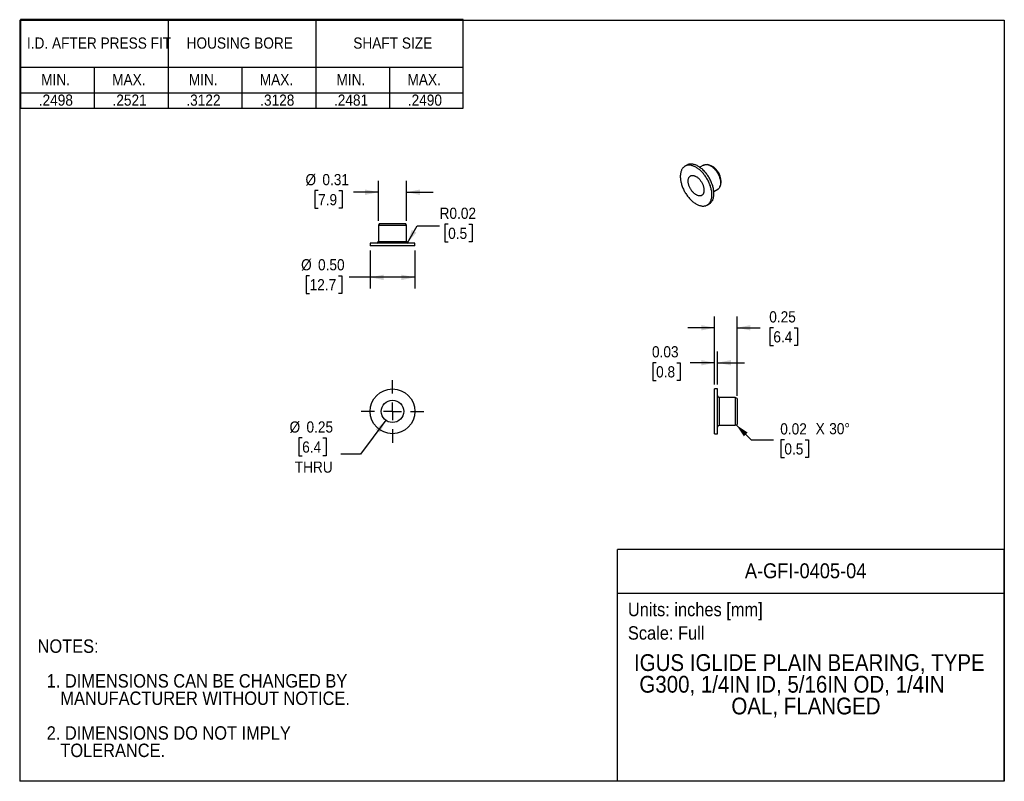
# Model space of a CAD drawing. Header units: inches. Extents: x 0 to 11, y 0 to 8.5.
import ezdxf
from ezdxf.enums import TextEntityAlignment as Align

# ---------------------------------------------------------------- set-up
doc = ezdxf.new("R2010")
doc.units = ezdxf.units.IN
doc.header["$MEASUREMENT"] = 0
doc.linetypes.add('SLD-Center', pattern=[0.75, 0.6, -0.05, 0.05, -0.05])
doc.linetypes.add('SLD-Solid', pattern=[0])
doc.layers.add('CENTER', color=40, linetype='SLD-Center')
doc.layers.add('SLD-DEFPOINTS', color=7, linetype='Continuous')
doc.layers.add('DIMENSIONS', color=140, linetype='SLD-Solid', lineweight=25)
doc.layers.add('TEXT', color=140, linetype='SLD-Solid', lineweight=25)
doc.styles.add('SLDTEXTSTYLE0', font='GOTHIC.TTF', dxfattribs={"width": 0.913})
doc.dimstyles.new('SLDDIMSTYLE0', dxfattribs={"dimtxt": 0.125, "dimasz": 0.15, "dimexe": 0, "dimexo": 0.0625, "dimgap": 0.03125, "dimtad": 0, "dimtih": 1, "dimtoh": 1, "dimrnd": 1e-09, "dimdsep": 46, "dimtxsty": 'SLDTEXTSTYLE0', "dimsah": 1, "dimcen": 0, "dimadec": 0, "dimazin": 2, "dimtfac": 1, "dimtofl": 0, "dimtmove": 0, "dimatfit": 3, "dimfxl": 0, "dimfrac": 2, "dimtolj": 1, "dimtzin": 12, "dimarcsym": 0})
doc.dimstyles.new('SLDDIMSTYLE1', dxfattribs={"dimtxt": 0.125, "dimasz": 0.15, "dimexe": 0, "dimexo": 0.0625, "dimgap": 0.03125, "dimtad": 0, "dimtih": 1, "dimtoh": 1, "dimrnd": 1e-09, "dimdsep": 46, "dimtxsty": 'SLDTEXTSTYLE0', "dimsah": 1, "dimcen": 0.09, "dimadec": 0, "dimazin": 2, "dimtfac": 1, "dimtmove": 0, "dimatfit": 0, "dimfxl": 0, "dimfrac": 2, "dimtolj": 1, "dimtzin": 12, "dimarcsym": 0})
doc.dimstyles.new('SLDDIMSTYLE2', dxfattribs={"dimtxt": 0.125, "dimasz": 0.15, "dimexe": 0, "dimexo": 0.0625, "dimgap": 0.03125, "dimtad": 0, "dimtih": 1, "dimtoh": 1, "dimrnd": 1e-09, "dimzin": 0, "dimdsep": 46, "dimtxsty": 'SLDTEXTSTYLE0', "dimsah": 1, "dimcen": 0.09, "dimadec": 0, "dimazin": 0, "dimtfac": 1, "dimtofl": 0, "dimtmove": 0, "dimatfit": 3, "dimfxl": 0, "dimfrac": 2, "dimtolj": 1, "dimtzin": 12, "dimarcsym": 0})
doc.dimstyles.new('SLDDIMSTYLE3', dxfattribs={"dimtxt": 0.125, "dimasz": 0.15, "dimexe": 0, "dimexo": 0.0625, "dimgap": 0.03125, "dimtad": 0, "dimtih": 1, "dimtoh": 1, "dimrnd": 1e-09, "dimdsep": 46, "dimtxsty": 'SLDTEXTSTYLE0', "dimsah": 1, "dimcen": 0, "dimadec": 0, "dimazin": 2, "dimtfac": 1, "dimtofl": 0, "dimtmove": 1, "dimatfit": 3, "dimfxl": 0, "dimfrac": 2, "dimtolj": 1, "dimtzin": 12, "dimarcsym": 0})

# ---------------------------------------------------------------- blocks, each defined once
blk = doc.blocks.new('Block1')
at = {"layer": 'TEXT'}
for p, q in [((11, 2.589), (6.679, 2.589)), ((6.679, 0), (6.679, 2.589)), ((11, 0), (11, 2.589)), ((6.679, 2.102), (11, 2.102)), ((11, 0), (6.679, 0))]:
    blk.add_line(p, q, dxfattribs=at)
at = {"layer": 'TEXT', "char_height": 0.15, "attachment_point": 1, "style": 'SLDTEXTSTYLE0'}
for s, insert in [('Units: inches [mm]', (6.795, 1.994)), ('Scale: Full', (6.795, 1.732))]:
    blk.add_mtext(s, dxfattribs=dict(at, insert=insert))
at = {"layer": 'TEXT', "color": 140, "style": 'SLDTEXTSTYLE0', "width": 0.913}
for tag, height, p in [('AUTOATTR0', 0.167, (8.102, 2.218)), ('AUTOATTR1_0', 0.188, (6.863, 1.176)), ('AUTOATTR1_1', 0.188, (6.923, 0.934)), ('AUTOATTR1_2', 0.188, (7.951, 0.691))]:
    blk.add_attdef(tag, text='', height=height, dxfattribs=at).set_placement(p, align=Align.BOTTOM_LEFT)
blk = doc.blocks.new('SW_NOTE_0')
at = {"layer": 'TEXT', "color": 0, "char_height": 0.15, "attachment_point": 1, "style": 'SLDTEXTSTYLE0'}
for s, insert in [('NOTES:', (0, 0.192)), ('  1. DIMENSIONS CAN BE CHANGED BY     ', (0, -0.196)), ('     MANUFACTURER WITHOUT NOTICE.', (0, -0.39)), ('  2. DIMENSIONS DO NOT IMPLY ', (0, -0.778)), ('     TOLERANCE.', (0, -0.972))]:
    blk.add_mtext(s, dxfattribs=dict(at, insert=insert))
blk = doc.blocks.new('SW_TABLEANNOTATION_0')
at = {"layer": 'TEXT', "color": 0}
for p, q in [((0, 0), (0, -0.987)), ((4.948, 0), (0, 0)), ((1.649, 0), (1.649, -0.987)), ((3.299, 0), (3.299, -0.987)), ((4.948, -0.987), (4.948, 0)), ((0, -0.529), (4.948, -0.529)), ((0.825, -0.529), (0.825, -0.987)), ((2.474, -0.529), (2.474, -0.987)), ((4.123, -0.529), (4.123, -0.987)), ((0, -0.816), (4.948, -0.816)), ((0, -0.987), (4.948, -0.987))]:
    blk.add_line(p, q, dxfattribs=at)
at = {"layer": 'TEXT', "color": 0, "char_height": 0.125, "attachment_point": 1, "style": 'SLDTEXTSTYLE0'}
for s, insert in [('I.D. AFTER PRESS FIT', (0.073, -0.199)), ('HOUSING BORE', (1.857, -0.199)), ('SHAFT SIZE', (3.719, -0.199)), ('MIN.', (0.232, -0.607)), ('MAX.', (1.025, -0.607)), ('MIN.', (1.882, -0.607)), ('MAX.', (2.674, -0.607)), ('MIN.', (3.531, -0.607)), ('MAX.', (4.324, -0.607)), ('.2498', (0.205, -0.836)), ('.2521', (1.029, -0.836)), ('.3122', (1.854, -0.836)), ('.3128', (2.679, -0.836)), ('.2481', (3.503, -0.836)), ('.2490', (4.328, -0.836))]:
    blk.add_mtext(s, dxfattribs=dict(at, insert=insert))
blk = doc.blocks.new('_D')
at = {"layer": 'DIMENSIONS'}
for p, q in [((4.09, 4.032), (3.808, 3.655)), ((3.156, 3.835), (3.118, 3.835)), ((3.118, 3.835), (3.118, 3.636)), ((3.387, 3.835), (3.425, 3.835)), ((3.425, 3.835), (3.425, 3.636)), ((3.118, 3.636), (3.156, 3.636)), ((3.425, 3.636), (3.387, 3.636)), ((3.808, 3.655), (3.589, 3.655))]:
    blk.add_line(p, q, dxfattribs=at)
blk.add_solid([(4.09, 4.032), (3.976, 3.93), (4.024, 3.894)], dxfattribs=at)
at = {"layer": 'DIMENSIONS', "char_height": 0.125, "attachment_point": 1, "style": 'SLDTEXTSTYLE0'}
for s, insert in [('%%c', (3.015, 4.02)), ('0.25', (3.204, 4.02)), ('6.4', (3.156, 3.796)), ('THRU', (3.073, 3.572))]:
    blk.add_mtext(s, dxfattribs=dict(at, insert=insert))
blk = doc.blocks.new('SW_CENTERMARKSYMBOL_0')
at = {"layer": 'CENTER', "color": 0}
for p, q in [((0, 0.2), (0, 0.35)), ((-0.2, 0), (-0.35, 0)), ((0, 0), (-0.1, 0)), ((0, 0), (0, 0.1)), ((0, 0), (0, -0.1)), ((0, 0), (0.1, 0)), ((0.2, 0), (0.35, 0)), ((0, -0.2), (0, -0.35))]:
    blk.add_line(p, q, dxfattribs=at)
blk = doc.blocks.new('_D_1')
at = {"layer": 'DIMENSIONS'}
for p, q in [((7.764, 4.432), (7.764, 4.8)), ((7.796, 4.432), (7.796, 4.8)), ((7.11, 4.674), (7.072, 4.674)), ((7.072, 4.674), (7.072, 4.476)), ((7.341, 4.674), (7.379, 4.674)), ((7.379, 4.674), (7.379, 4.476)), ((7.764, 4.675), (7.489, 4.675)), ((7.796, 4.675), (8.096, 4.675)), ((7.072, 4.476), (7.11, 4.476)), ((7.379, 4.476), (7.341, 4.476))]:
    blk.add_line(p, q, dxfattribs=at)
for points in [[(7.764, 4.675), (7.614, 4.705), (7.614, 4.645)], [(7.796, 4.675), (7.946, 4.645), (7.946, 4.705)]]:
    blk.add_solid(points, dxfattribs=at)
at = {"layer": 'DIMENSIONS', "char_height": 0.125, "attachment_point": 1, "style": 'SLDTEXTSTYLE0'}
for s, insert in [('0.03', (7.064, 4.86)), ('0.8', (7.11, 4.636))]:
    blk.add_mtext(s, dxfattribs=dict(at, insert=insert))
blk = doc.blocks.new('_D_2')
at = {"layer": 'DIMENSIONS'}
for p, q in [((7.764, 4.432), (7.764, 5.191)), ((8.014, 4.307), (8.014, 5.191)), ((7.764, 5.066), (7.464, 5.066)), ((8.014, 5.066), (8.272, 5.066)), ((8.42, 5.065), (8.382, 5.065)), ((8.382, 5.065), (8.382, 4.867)), ((8.651, 5.065), (8.689, 5.065)), ((8.689, 5.065), (8.689, 4.867)), ((8.382, 4.867), (8.42, 4.867)), ((8.689, 4.867), (8.651, 4.867))]:
    blk.add_line(p, q, dxfattribs=at)
for points in [[(7.764, 5.066), (7.614, 5.096), (7.614, 5.036)], [(8.014, 5.066), (8.164, 5.036), (8.164, 5.096)]]:
    blk.add_solid(points, dxfattribs=at)
at = {"layer": 'DIMENSIONS', "char_height": 0.125, "attachment_point": 1, "style": 'SLDTEXTSTYLE0'}
for s, insert in [('0.25', (8.374, 5.25)), ('6.4', (8.42, 5.027))]:
    blk.add_mtext(s, dxfattribs=dict(at, insert=insert))
blk = doc.blocks.new('SW_CHAMFER_DIMENSION_0')
at = {"layer": 'DIMENSIONS', "color": 0}
for p, q in [((-0.416, 0.14), (-0.25, -0.026)), ((-0.25, -0.026), (0, -0.026)), ((0.122, -0.027), (0.084, -0.027)), ((0.084, -0.027), (0.084, -0.226)), ((0.353, -0.027), (0.391, -0.027)), ((0.391, -0.027), (0.391, -0.226)), ((0.084, -0.226), (0.122, -0.226)), ((0.391, -0.226), (0.353, -0.226))]:
    blk.add_line(p, q, dxfattribs=at)
blk.add_solid([(-0.416, 0.14), (-0.331, 0.013), (-0.289, 0.055)], dxfattribs=at)
at = {"layer": 'DIMENSIONS', "color": 0, "char_height": 0.125, "attachment_point": 1, "style": 'SLDTEXTSTYLE0'}
for s, insert in [('0.02', (0.076, 0.158)), (' X ', (0.429, 0.16)), ('30°', (0.623, 0.16)), ('0.5', (0.122, -0.066))]:
    blk.add_mtext(s, dxfattribs=dict(at, insert=insert))
blk = doc.blocks.new('_D_3')
at = {"layer": 'DIMENSIONS'}
for p, q in [((3.915, 5.929), (3.915, 5.504)), ((4.415, 5.929), (4.415, 5.504)), ((3.239, 5.647), (3.201, 5.647)), ((3.201, 5.647), (3.201, 5.449)), ((3.562, 5.647), (3.6, 5.647)), ((3.6, 5.647), (3.6, 5.449)), ((3.915, 5.629), (3.682, 5.629)), ((4.415, 5.629), (3.915, 5.629)), ((3.201, 5.449), (3.239, 5.449)), ((3.6, 5.449), (3.562, 5.449))]:
    blk.add_line(p, q, dxfattribs=at)
for points in [[(3.915, 5.629), (4.065, 5.599), (4.065, 5.659)], [(4.415, 5.629), (4.265, 5.659), (4.265, 5.599)]]:
    blk.add_solid(points, dxfattribs=at)
at = {"layer": 'DIMENSIONS', "char_height": 0.125, "attachment_point": 1, "style": 'SLDTEXTSTYLE0'}
for s, insert in [('%%c', (3.144, 5.832)), ('0.50', (3.333, 5.832)), ('12.7', (3.239, 5.609))]:
    blk.add_mtext(s, dxfattribs=dict(at, insert=insert))
blk = doc.blocks.new('_D_4')
at = {"layer": 'DIMENSIONS'}
for p, q in [((4.009, 6.26), (4.009, 6.705)), ((4.321, 6.26), (4.321, 6.705)), ((3.334, 6.598), (3.296, 6.598)), ((3.296, 6.598), (3.296, 6.4)), ((3.565, 6.598), (3.603, 6.598)), ((3.603, 6.598), (3.603, 6.4)), ((4.009, 6.58), (3.731, 6.58)), ((4.321, 6.58), (4.621, 6.58)), ((3.296, 6.4), (3.334, 6.4)), ((3.603, 6.4), (3.565, 6.4))]:
    blk.add_line(p, q, dxfattribs=at)
for points in [[(4.009, 6.58), (3.859, 6.61), (3.859, 6.55)], [(4.321, 6.58), (4.471, 6.55), (4.471, 6.61)]]:
    blk.add_solid(points, dxfattribs=at)
at = {"layer": 'DIMENSIONS', "char_height": 0.125, "attachment_point": 1, "style": 'SLDTEXTSTYLE0'}
for s, insert in [('%%c', (3.193, 6.783)), ('0.31', (3.382, 6.783)), ('7.9', (3.334, 6.559))]:
    blk.add_mtext(s, dxfattribs=dict(at, insert=insert))
blk = doc.blocks.new('_D_5')
at = {"layer": 'DIMENSIONS'}
for p, q in [((4.331, 6.014), (4.441, 6.204)), ((4.441, 6.204), (4.691, 6.204)), ((4.787, 6.222), (4.749, 6.222)), ((4.749, 6.222), (4.749, 6.024)), ((5.018, 6.222), (5.056, 6.222)), ((5.056, 6.222), (5.056, 6.024)), ((4.749, 6.024), (4.787, 6.024)), ((5.056, 6.024), (5.018, 6.024))]:
    blk.add_line(p, q, dxfattribs=at)
blk.add_solid([(4.331, 6.014), (4.432, 6.129), (4.38, 6.159)], dxfattribs=at)
at = {"layer": 'DIMENSIONS', "char_height": 0.125, "attachment_point": 1, "style": 'SLDTEXTSTYLE0'}
for s, insert in [('R0.02', (4.691, 6.407)), ('0.5', (4.787, 6.183))]:
    blk.add_mtext(s, dxfattribs=dict(at, insert=insert))

msp = doc.modelspace()

# ---------------------------------------------------------------- linework, layer by layer
at = {"color": 7, "linetype": 'SLD-Solid'}
for p, q in [((0, 8.5), (0, 0)), ((0, 8.5), (11, 8.5)), ((11, 8.5), (11, 0)), ((11, 0), (0, 0))]:
    msp.add_line(p, q, dxfattribs=at)
for p, q in [((7.454, 6.883), (7.432, 6.87)), ((7.641, 6.882), (7.599, 6.858)), ((7.697, 6.887), (7.68, 6.889)), ((7.755, 6.587), (7.798, 6.612)), ((7.823, 6.642), (7.829, 6.658)), ((7.682, 6.436), (7.704, 6.45)), ((4.02, 6.229), (4.009, 6.21)), ((4.009, 6.21), (4.009, 6.031)), ((4.009, 6.21), (4.321, 6.21)), ((4.02, 6.229), (4.31, 6.229)), ((4.321, 6.21), (4.31, 6.229)), ((4.321, 6.031), (4.321, 6.21)), ((3.915, 6.011), (3.915, 5.979)), ((4.415, 6.011), (3.915, 6.011)), ((4.415, 5.979), (3.915, 5.979)), ((4.009, 6.031), (4.321, 6.031)), ((4.415, 5.979), (4.415, 6.011)), ((7.796, 4.382), (7.764, 4.382)), ((7.764, 3.882), (7.764, 4.382)), ((7.796, 3.882), (7.796, 4.382)), ((7.994, 4.288), (7.816, 4.288)), ((7.816, 4.288), (7.816, 3.976)), ((8.014, 4.277), (7.994, 4.288)), ((7.994, 4.288), (7.994, 3.976)), ((8.014, 4.277), (8.014, 4.132)), ((8.014, 4.132), (8.014, 3.987)), ((7.816, 3.976), (7.994, 3.976)), ((7.994, 3.976), (8.014, 3.987)), ((7.764, 3.882), (7.796, 3.882))]:
    msp.add_line(p, q)
at = {"flags": 128}
for points in [[(7.38, 6.755), (7.38, 6.746), (7.381, 6.736), (7.382, 6.726), (7.383, 6.716), (7.385, 6.706), (7.387, 6.696), (7.389, 6.686), (7.392, 6.676), (7.395, 6.665), (7.398, 6.655), (7.402, 6.645), (7.406, 6.634), (7.41, 6.624), (7.415, 6.614), (7.42, 6.603), (7.425, 6.593), (7.43, 6.583), (7.436, 6.573), (7.442, 6.564), (7.448, 6.554), (7.455, 6.545), (7.461, 6.536), (7.468, 6.527), (7.475, 6.519), (7.483, 6.51), (7.49, 6.502), (7.498, 6.495), (7.505, 6.488), (7.513, 6.481), (7.521, 6.474), (7.529, 6.468), (7.537, 6.462), (7.545, 6.456), (7.553, 6.451), (7.561, 6.447), (7.569, 6.442), (7.577, 6.439), (7.585, 6.435), (7.593, 6.432), (7.601, 6.43), (7.608, 6.428), (7.616, 6.426), (7.623, 6.425), (7.631, 6.425), (7.638, 6.425), (7.645, 6.425), (7.652, 6.426), (7.659, 6.427), (7.665, 6.429), (7.671, 6.431), (7.677, 6.434), (7.683, 6.437), (7.689, 6.441), (7.694, 6.445), (7.699, 6.45), (7.703, 6.454), (7.708, 6.46), (7.712, 6.465), (7.716, 6.472), (7.719, 6.478), (7.722, 6.485), (7.725, 6.492), (7.727, 6.5), (7.729, 6.508), (7.731, 6.516), (7.732, 6.524), (7.733, 6.533), (7.733, 6.542), (7.734, 6.551), (7.733, 6.56), (7.733, 6.57), (7.732, 6.58), (7.731, 6.59), (7.729, 6.6), (7.727, 6.61), (7.725, 6.62), (7.722, 6.63), (7.719, 6.641), (7.716, 6.651), (7.712, 6.662), (7.708, 6.672), (7.703, 6.682), (7.699, 6.692), (7.694, 6.703), (7.689, 6.713), (7.683, 6.723), (7.677, 6.733), (7.671, 6.742), (7.665, 6.752), (7.659, 6.761), (7.652, 6.77), (7.645, 6.779), (7.638, 6.787), (7.631, 6.796), (7.623, 6.804), (7.616, 6.811), (7.608, 6.819), (7.601, 6.825), (7.593, 6.832), (7.585, 6.838), (7.577, 6.844), (7.569, 6.85), (7.561, 6.855), (7.553, 6.859), (7.545, 6.864), (7.537, 6.867), (7.529, 6.871), (7.521, 6.874), (7.513, 6.876), (7.505, 6.878), (7.498, 6.88), (7.49, 6.881), (7.483, 6.881), (7.475, 6.881), (7.468, 6.881), (7.461, 6.88), (7.455, 6.879), (7.448, 6.877), (7.442, 6.875), (7.436, 6.872), (7.43, 6.869), (7.425, 6.865), (7.42, 6.861), (7.415, 6.857), (7.41, 6.852), (7.406, 6.846), (7.402, 6.841), (7.398, 6.834), (7.395, 6.828), (7.392, 6.821), (7.389, 6.814), (7.387, 6.806), (7.385, 6.798), (7.383, 6.79), (7.382, 6.782), (7.381, 6.773), (7.38, 6.764), (7.38, 6.755)], [(7.704, 6.45), (7.706, 6.45), (7.711, 6.454), (7.716, 6.458), (7.721, 6.463), (7.726, 6.467), (7.73, 6.473), (7.734, 6.479), (7.738, 6.485), (7.742, 6.491), (7.745, 6.498), (7.747, 6.505), (7.75, 6.513), (7.752, 6.521), (7.753, 6.529), (7.754, 6.537), (7.755, 6.546), (7.756, 6.555), (7.756, 6.564), (7.756, 6.573), (7.755, 6.583), (7.754, 6.593), (7.753, 6.603), (7.752, 6.613), (7.75, 6.623), (7.747, 6.633), (7.745, 6.643), (7.742, 6.654), (7.738, 6.664), (7.734, 6.675), (7.73, 6.685), (7.726, 6.695), (7.721, 6.706), (7.716, 6.716), (7.711, 6.726), (7.706, 6.736), (7.7, 6.746), (7.694, 6.755), (7.688, 6.765), (7.681, 6.774), (7.675, 6.783), (7.668, 6.792), (7.661, 6.8), (7.653, 6.809), (7.646, 6.817), (7.639, 6.824), (7.631, 6.832), (7.623, 6.839), (7.615, 6.845), (7.607, 6.851), (7.599, 6.857), (7.591, 6.863), (7.583, 6.868), (7.575, 6.872), (7.567, 6.877), (7.559, 6.88), (7.551, 6.884), (7.543, 6.887), (7.536, 6.889), (7.528, 6.891), (7.52, 6.893), (7.513, 6.894), (7.505, 6.894), (7.498, 6.894), (7.491, 6.894), (7.484, 6.893), (7.477, 6.892), (7.471, 6.89), (7.465, 6.888), (7.459, 6.885), (7.454, 6.883)], [(7.641, 6.882), (7.643, 6.883), (7.648, 6.885), (7.653, 6.887), (7.658, 6.889), (7.663, 6.889), (7.669, 6.89), (7.675, 6.89), (7.681, 6.889), (7.687, 6.888), (7.693, 6.886), (7.699, 6.884), (7.705, 6.882), (7.712, 6.879), (7.718, 6.876), (7.724, 6.872), (7.731, 6.868), (7.737, 6.863), (7.743, 6.858), (7.749, 6.853), (7.756, 6.847), (7.762, 6.841), (7.767, 6.835), (7.773, 6.828), (7.778, 6.821), (7.784, 6.814), (7.789, 6.806), (7.794, 6.799), (7.798, 6.791), (7.803, 6.783), (7.807, 6.775), (7.81, 6.767), (7.814, 6.759), (7.817, 6.751), (7.82, 6.743), (7.822, 6.734), (7.825, 6.726), (7.826, 6.718), (7.828, 6.71), (7.829, 6.702), (7.83, 6.694), (7.83, 6.687), (7.83, 6.68), (7.83, 6.672), (7.829, 6.666), (7.828, 6.659), (7.826, 6.653), (7.825, 6.647), (7.822, 6.641), (7.82, 6.636), (7.817, 6.631), (7.814, 6.626), (7.81, 6.622), (7.807, 6.618), (7.803, 6.615), (7.798, 6.612), (7.798, 6.612)], [(7.468, 6.704), (7.469, 6.71), (7.469, 6.717), (7.47, 6.723), (7.471, 6.728), (7.473, 6.734), (7.475, 6.739), (7.477, 6.743), (7.48, 6.748), (7.483, 6.751), (7.486, 6.755), (7.489, 6.758), (7.493, 6.761), (7.497, 6.763), (7.502, 6.765), (7.506, 6.766), (7.511, 6.767), (7.516, 6.767), (7.521, 6.767), (7.526, 6.766), (7.532, 6.765), (7.537, 6.764), (7.543, 6.762), (7.548, 6.76), (7.554, 6.757), (7.56, 6.753), (7.565, 6.75), (7.571, 6.746), (7.576, 6.741), (7.582, 6.736), (7.587, 6.731), (7.593, 6.726), (7.598, 6.72), (7.603, 6.714), (7.607, 6.708), (7.612, 6.701), (7.616, 6.694), (7.62, 6.687), (7.624, 6.68), (7.628, 6.673), (7.631, 6.666), (7.634, 6.659), (7.636, 6.651), (7.639, 6.644), (7.641, 6.637), (7.642, 6.63), (7.643, 6.622), (7.644, 6.615), (7.645, 6.609), (7.645, 6.602), (7.645, 6.596), (7.644, 6.589), (7.643, 6.583), (7.642, 6.578), (7.641, 6.572), (7.639, 6.567), (7.636, 6.563), (7.634, 6.558), (7.631, 6.555), (7.628, 6.551), (7.624, 6.548), (7.62, 6.545), (7.616, 6.543), (7.612, 6.541), (7.607, 6.54), (7.603, 6.539), (7.598, 6.539), (7.593, 6.539), (7.587, 6.54), (7.582, 6.541), (7.576, 6.542), (7.571, 6.544), (7.565, 6.547), (7.56, 6.549), (7.554, 6.553), (7.548, 6.556), (7.543, 6.56), (7.537, 6.565), (7.532, 6.57), (7.526, 6.575), (7.521, 6.58), (7.516, 6.586), (7.511, 6.592), (7.506, 6.598), (7.502, 6.605), (7.497, 6.612), (7.493, 6.619), (7.489, 6.626), (7.486, 6.633), (7.483, 6.64), (7.48, 6.647), (7.477, 6.655), (7.475, 6.662), (7.473, 6.669), (7.471, 6.676), (7.47, 6.684), (7.469, 6.691), (7.469, 6.697), (7.468, 6.704)]]:
    msp.add_lwpolyline(points, dxfattribs=at)
for radius in [0.25, 0.125]:
    msp.add_circle((4.165, 4.132), radius)
for centre, radius, start, end in [((7.634, 6.695), 0.202, 0.3951, 71.7612), ((7.737, 6.693), 0.0985, 338.6237, 1.4112), ((3.989, 6.031), 0.0197, 270, 0), ((4.341, 6.031), 0.0197, 180, 270), ((7.816, 4.308), 0.0197, 180, 270), ((7.816, 3.956), 0.0197, 90, 180)]:
    msp.add_arc(centre, radius, start, end)

# ---------------------------------------------------------------- block references
at = {"layer": 'CENTER'}
msp.add_blockref('SW_CENTERMARKSYMBOL_0', (4.165, 4.132), dxfattribs=at)
at = {"layer": 'DIMENSIONS'}
msp.add_blockref('SW_CHAMFER_DIMENSION_0', (8.421, 3.841), dxfattribs=at)
at = {"layer": 'SLD-DEFPOINTS'}
ref = msp.add_blockref('Block1', (0, 0), dxfattribs=at)
ref.add_attrib('AUTOATTR0', 'A-GFI-0405-04', dxfattribs={"layer": 'TEXT', "height": 0.16667, "style": 'SLDTEXTSTYLE0', "width": 0.913}).set_placement((8.102, 2.218), align=Align.BOTTOM_LEFT)
ref.add_attrib('AUTOATTR1_0', 'IGUS IGLIDE PLAIN BEARING, TYPE ', dxfattribs={"layer": 'TEXT', "height": 0.1875, "style": 'SLDTEXTSTYLE0', "width": 0.913}).set_placement((6.863, 1.176), align=Align.BOTTOM_LEFT)
ref.add_attrib('AUTOATTR1_1', 'G300, 1/4IN ID, 5/16IN OD, 1/4IN ', dxfattribs={"layer": 'TEXT', "height": 0.1875, "style": 'SLDTEXTSTYLE0', "width": 0.913}).set_placement((6.923, 0.934), align=Align.BOTTOM_LEFT)
ref.add_attrib('AUTOATTR1_2', 'OAL, FLANGED', dxfattribs={"layer": 'TEXT', "height": 0.1875, "style": 'SLDTEXTSTYLE0', "width": 0.913}).set_placement((7.951, 0.691), align=Align.BOTTOM_LEFT)
at = {"layer": 'TEXT'}
for name, p in [('SW_TABLEANNOTATION_0', (0.008, 8.507)), ('SW_NOTE_0', (0.2, 1.393))]:
    msp.add_blockref(name, p, dxfattribs=at)

# ---------------------------------------------------------------- dimensions: what is measured, and where the dimension line sits
at = {"layer": 'DIMENSIONS'}
for base, p1, p2, dimstyle, picture, middle in [((4.009, 6.58), (4.321, 6.21), (4.009, 6.21), 'SLDDIMSTYLE1', '_D_4', (3.449, 6.58)), ((4.415, 5.629), (3.915, 5.979), (4.415, 5.979), 'SLDDIMSTYLE2', '_D_3', (3.4, 5.629))]:
    dim = msp.add_linear_dim(base=base, p1=p1, p2=p2, text='%%c<>', dimstyle=dimstyle, dxfattribs=at)
    dim.commit()
    dim.dimension.update_dxf_attribs({"geometry": picture, "text_midpoint": middle, "dimtype": 160})
dim = msp.add_radius_dim(center=(4.341, 6.031), mpoint=(4.331, 6.014), dimstyle='SLDDIMSTYLE3', dxfattribs=at)
dim.commit()
dim.dimension.update_dxf_attribs({"geometry": '_D_5', "text_midpoint": (4.903, 6.204), "dimtype": 164})
for base, p2, picture, middle in [((8.014, 5.066), (8.014, 4.257), '_D_2', (8.536, 5.066)), ((7.796, 4.675), (7.796, 4.382), '_D_1', (7.226, 4.675))]:
    dim = msp.add_linear_dim(base=base, p1=(7.764, 4.382), p2=p2, dimstyle='SLDDIMSTYLE1', dxfattribs=at)
    dim.commit()
    dim.dimension.update_dxf_attribs({"geometry": picture, "text_midpoint": middle, "dimtype": 160})
dim = msp.add_diameter_dim_2p(p1=(4.24, 4.232), p2=(4.09, 4.032), text='<>\\PTHRU', dimstyle='SLDDIMSTYLE0', dxfattribs=at)
dim.commit()
dim.dimension.update_dxf_attribs({"geometry": '_D', "text_midpoint": (3.271, 3.717), "dimtype": 163})

doc.saveas('drawing.dxf')
